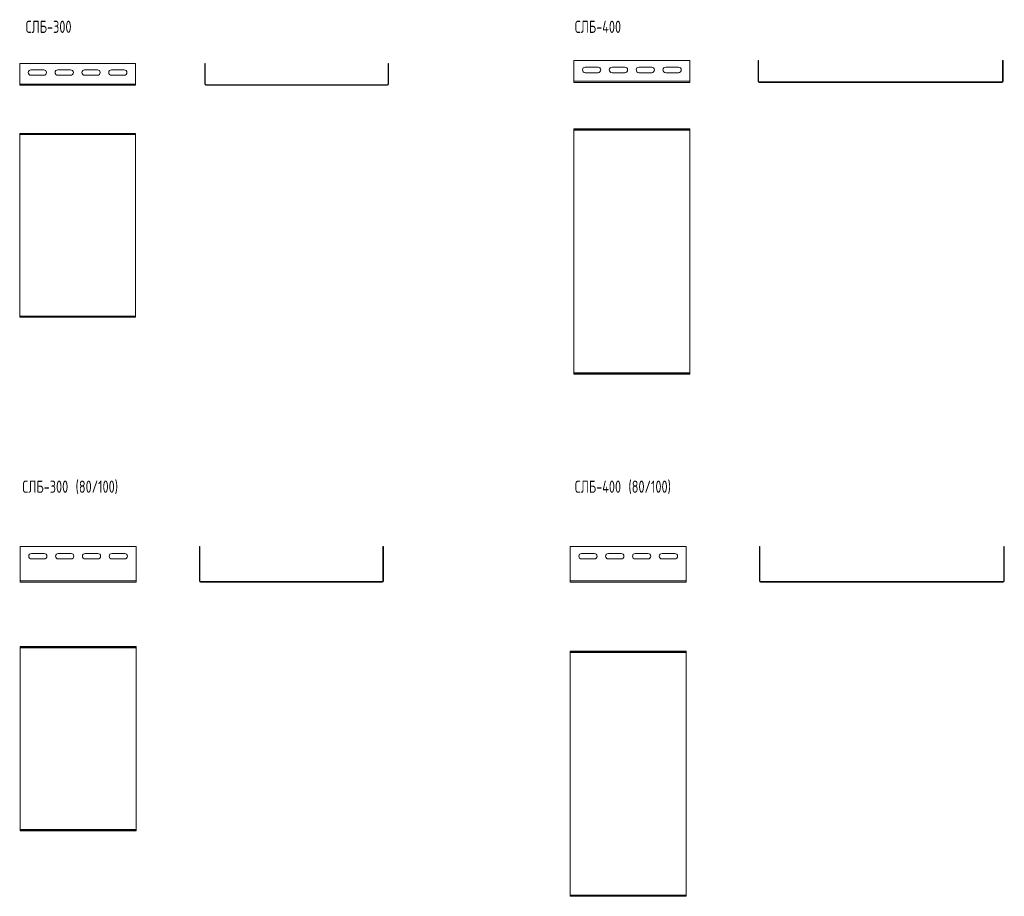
# Model space of a CAD drawing. Header units: millimetres. Extents: x -6 to 3577, y -1531 to 295.
# Tile 4 of 4: x 1962 to 3577, y -1531 to -94. Entities that reach past the tile are written whole.
import ezdxf

# ---------------------------------------------------------------- set-up
doc = ezdxf.new("R2010")
doc.units = ezdxf.units.MM
doc.styles.add('SLDTEXTSTYLE0', font='TXT', dxfattribs={"width": 0.7, "bigfont": 'bigfont'})

msp = doc.modelspace()

# ---------------------------------------------------------------- linework, layer by layer
at = {"color": 7, "linetype": 'Continuous', "lineweight": 15}
for p, q in [((2871.4, -160.9), (3061.4, -160.9)), ((2871.4, -194.9), (2871.4, -160.9)), ((3061.4, -194.9), (3061.4, -160.9)), ((3173.5, -160.9), (3173.5, -194.9)), ((3173.5, -160.9), (3174.4, -160.9)), ((3174.4, -160.9), (3174.4, -194.9)), ((3574.4, -160.9), (3575.3, -160.9)), ((3574.4, -194.9), (3574.4, -160.9)), ((3575.3, -194.9), (3575.3, -160.9)), ((1962.2, -165.5), (2152.2, -165.5)), ((1962.2, -199.5), (1962.2, -165.5)), ((2001.7, -176), (1980.7, -176)), ((2045.7, -176), (2024.7, -176)), ((2089.7, -176), (2068.7, -176)), ((2133.7, -176), (2112.7, -176)), ((2152.2, -199.5), (2152.2, -165.5)), ((2266, -165.5), (2266, -199.5)), ((2266, -165.5), (2266.6, -165.5)), ((2266.6, -165.5), (2266.6, -199.5)), ((2566.6, -165.5), (2567.1, -165.5)), ((2566.6, -199.5), (2566.6, -165.5)), ((2567.1, -199.5), (2567.1, -165.5)), ((2910.9, -171.7), (2889.9, -171.7)), ((2954.9, -171.7), (2933.9, -171.7)), ((2998.9, -171.7), (2977.9, -171.7)), ((3042.9, -171.7), (3021.9, -171.7)), ((1980.7, -185), (2001.7, -185)), ((2024.7, -185), (2045.7, -185)), ((2068.7, -185), (2089.7, -185)), ((2112.7, -185), (2133.7, -185)), ((2889.9, -180.7), (2910.9, -180.7)), ((2933.9, -180.7), (2954.9, -180.7)), ((2977.9, -180.7), (2998.9, -180.7)), ((3021.9, -180.7), (3042.9, -180.7)), ((1962.2, -199.5), (2152.2, -199.5)), ((1962.2, -201), (1962.2, -199.5)), ((1962.2, -201), (2152.2, -201)), ((2152.2, -201), (2152.2, -199.5)), ((2266, -199.5), (2266.6, -199.5)), ((2267.6, -200.5), (2267.6, -201)), ((2267.6, -200.5), (2565.6, -200.5)), ((2267.6, -201), (2565.6, -201)), ((2565.6, -201), (2565.6, -200.5)), ((2566.6, -199.5), (2567.1, -199.5)), ((2871.4, -194.9), (3061.4, -194.9)), ((2871.4, -196.8), (2871.4, -194.9)), ((2871.4, -196.8), (3061.4, -196.8)), ((3061.4, -196.8), (3061.4, -194.9)), ((3173.5, -194.9), (3174.4, -194.9)), ((3175.4, -195.9), (3175.4, -196.8)), ((3175.4, -195.9), (3573.4, -195.9)), ((3175.4, -196.8), (3573.4, -196.8)), ((3573.4, -196.8), (3573.4, -195.9)), ((3574.4, -194.9), (3575.3, -194.9)), ((2871.4, -273), (2871.4, -273.9)), ((2871.4, -273), (3061.4, -273)), ((2871.4, -273.9), (3061.4, -273.9)), ((2871.4, -273.9), (2871.4, -274.9)), ((3061.4, -273), (3061.4, -273.9)), ((3061.4, -273.9), (3061.4, -274.9)), ((1962.2, -280.5), (1962.2, -281.1)), ((1962.2, -280.5), (2152.2, -280.5)), ((1962.2, -281.1), (2152.2, -281.1)), ((1962.2, -281.1), (1962.2, -282.1)), ((1962.2, -282.1), (2152.2, -282.1)), ((1962.2, -282.1), (1962.2, -580.1)), ((2152.2, -280.5), (2152.2, -281.1)), ((2152.2, -281.1), (2152.2, -282.1)), ((2152.2, -282.1), (2152.2, -580.1)), ((2871.4, -274.9), (3061.4, -274.9)), ((2871.4, -274.9), (2871.4, -672.9)), ((3061.4, -274.9), (3061.4, -672.9)), ((1962.2, -580.1), (2152.2, -580.1)), ((1962.2, -580.1), (1962.2, -581.1)), ((1962.2, -581.1), (1962.2, -581.6)), ((1962.2, -581.1), (2152.2, -581.1)), ((2152.2, -580.1), (2152.2, -581.1)), ((2152.2, -581.1), (2152.2, -581.6)), ((1962.2, -581.6), (2152.2, -581.6)), ((2871.4, -672.9), (3061.4, -672.9)), ((2871.4, -672.9), (2871.4, -673.9)), ((2871.4, -673.9), (2871.4, -674.8)), ((2871.4, -673.9), (3061.4, -673.9)), ((2871.4, -674.8), (3061.4, -674.8)), ((3061.4, -672.9), (3061.4, -673.9)), ((3061.4, -673.9), (3061.4, -674.8)), ((1963, -957.4), (2153, -957.4)), ((1963, -1014.1), (1963, -957.4)), ((2002.5, -969), (1981.5, -969)), ((2046.5, -969), (2025.5, -969)), ((2090.5, -969), (2069.5, -969)), ((2134.5, -969), (2113.5, -969)), ((2153, -1014.1), (2153, -957.4)), ((2257, -957.4), (2257, -1014.1)), ((2257, -957.4), (2257.9, -957.4)), ((2257.9, -957.4), (2257.9, -1014.1)), ((2557.9, -957.4), (2558.8, -957.4)), ((2557.9, -1014.1), (2557.9, -957.4)), ((2558.8, -1014.1), (2558.8, -957.4)), ((2865.4, -957.4), (3055.4, -957.4)), ((2865.4, -1014.1), (2865.4, -957.4)), ((2904.9, -969), (2883.9, -969)), ((2948.9, -969), (2927.9, -969)), ((2992.9, -969), (2971.9, -969)), ((3036.9, -969), (3015.9, -969)), ((3055.4, -1014.1), (3055.4, -957.4)), ((3175.5, -957.4), (3175.5, -1014.1)), ((3175.5, -957.4), (3176.4, -957.4)), ((3176.4, -957.4), (3176.4, -1014.1)), ((3576.4, -957.4), (3577.3, -957.4)), ((3576.4, -1014.1), (3576.4, -957.4)), ((3577.3, -1014.1), (3577.3, -957.4)), ((1981.5, -978), (2002.5, -978)), ((2025.5, -978), (2046.5, -978)), ((2069.5, -978), (2090.5, -978)), ((2113.5, -978), (2134.5, -978)), ((2883.9, -978), (2904.9, -978)), ((2927.9, -978), (2948.9, -978)), ((2971.9, -978), (2992.9, -978)), ((3015.9, -978), (3036.9, -978)), ((1963, -1014.1), (2153, -1014.1)), ((1963, -1016), (1963, -1014.1)), ((1963, -1016), (2153, -1016)), ((2153, -1016), (2153, -1014.1)), ((2257, -1014.1), (2257.9, -1014.1)), ((2258.9, -1015.1), (2258.9, -1016)), ((2258.9, -1015.1), (2556.9, -1015.1)), ((2258.9, -1016), (2556.9, -1016)), ((2556.9, -1016), (2556.9, -1015.1)), ((2557.9, -1014.1), (2558.8, -1014.1)), ((2865.4, -1014.1), (3055.4, -1014.1)), ((2865.4, -1016), (2865.4, -1014.1)), ((2865.4, -1016), (3055.4, -1016)), ((3055.4, -1016), (3055.4, -1014.1)), ((3175.5, -1014.1), (3176.4, -1014.1)), ((3177.4, -1015.1), (3177.4, -1016)), ((3177.4, -1015.1), (3575.4, -1015.1)), ((3177.4, -1016), (3575.4, -1016)), ((3575.4, -1016), (3575.4, -1015.1)), ((3576.4, -1014.1), (3577.3, -1014.1)), ((1963, -1121.7), (1963, -1122.6)), ((1963, -1121.7), (2153, -1121.7)), ((1963, -1122.6), (2153, -1122.6)), ((1963, -1122.6), (1963, -1123.6)), ((1963, -1123.6), (2153, -1123.6)), ((1963, -1123.6), (1963, -1421.6)), ((2153, -1121.7), (2153, -1122.6)), ((2153, -1122.6), (2153, -1123.6)), ((2153, -1123.6), (2153, -1421.6)), ((2865.4, -1129.3), (2865.4, -1130.2)), ((2865.4, -1129.3), (3055.4, -1129.3)), ((2865.4, -1130.2), (3055.4, -1130.2)), ((2865.4, -1130.2), (2865.4, -1131.2)), ((3055.4, -1129.3), (3055.4, -1130.2)), ((3055.4, -1130.2), (3055.4, -1131.2)), ((2865.4, -1131.2), (3055.4, -1131.2)), ((2865.4, -1131.2), (2865.4, -1529.2)), ((3055.4, -1131.2), (3055.4, -1529.2)), ((1963, -1421.6), (2153, -1421.6)), ((1963, -1421.6), (1963, -1422.6)), ((1963, -1422.6), (1963, -1423.5)), ((1963, -1422.6), (2153, -1422.6)), ((1963, -1423.5), (2153, -1423.5)), ((2153, -1421.6), (2153, -1422.6)), ((2153, -1422.6), (2153, -1423.5)), ((2865.4, -1529.2), (3055.4, -1529.2)), ((2865.4, -1529.2), (2865.4, -1530.2)), ((2865.4, -1530.2), (2865.4, -1531.1)), ((2865.4, -1530.2), (3055.4, -1530.2)), ((2865.4, -1531.1), (3055.4, -1531.1)), ((3055.4, -1529.2), (3055.4, -1530.2)), ((3055.4, -1530.2), (3055.4, -1531.1))]:
    msp.add_line(p, q, dxfattribs=at)
for centre, radius, start, end in [((1980.7, -180.5), 4.5, 90, 270), ((2001.7, -180.5), 4.5, 270, 90), ((2024.7, -180.5), 4.5, 90, 270), ((2045.7, -180.5), 4.5, 270, 90), ((2068.7, -180.5), 4.5, 90, 270), ((2089.7, -180.5), 4.5, 270, 90), ((2112.7, -180.5), 4.5, 90, 270), ((2133.7, -180.5), 4.5, 270, 90), ((2889.9, -176.2), 4.5, 90, 270), ((2910.9, -176.2), 4.5, 270, 90), ((2933.9, -176.2), 4.5, 90, 270), ((2954.9, -176.2), 4.5, 270, 90), ((2977.9, -176.2), 4.5, 90, 270), ((2998.9, -176.2), 4.5, 270, 90), ((3021.9, -176.2), 4.5, 90, 270), ((3042.9, -176.2), 4.5, 270, 90), ((2267.6, -199.5), 1.55, 180, 270), ((2267.6, -199.5), 1, 180, 270), ((2565.6, -199.5), 1.55, 270, 0), ((2565.6, -199.5), 1, 270, 0), ((3175.4, -194.9), 1.9, 180, 270), ((3175.4, -194.9), 1, 180, 270), ((3573.4, -194.9), 1.9, 270, 0), ((3573.4, -194.9), 1, 270, 0), ((1981.5, -973.5), 4.5, 90, 270), ((2002.5, -973.5), 4.5, 270, 90), ((2025.5, -973.5), 4.5, 90, 270), ((2046.5, -973.5), 4.5, 270, 90), ((2069.5, -973.5), 4.5, 90, 270), ((2090.5, -973.5), 4.5, 270, 90), ((2113.5, -973.5), 4.5, 90, 270), ((2134.5, -973.5), 4.5, 270, 90), ((2883.9, -973.5), 4.5, 90, 270), ((2904.9, -973.5), 4.5, 270, 90), ((2927.9, -973.5), 4.5, 90, 270), ((2948.9, -973.5), 4.5, 270, 90), ((2971.9, -973.5), 4.5, 90, 270), ((2992.9, -973.5), 4.5, 270, 90), ((3015.9, -973.5), 4.5, 90, 270), ((3036.9, -973.5), 4.5, 270, 90), ((2258.9, -1014.1), 1.9, 180, 270), ((2258.9, -1014.1), 1, 180, 270), ((2556.9, -1014.1), 1.9, 270, 0), ((2556.9, -1014.1), 1, 270, 0), ((3177.4, -1014.1), 1.9, 180, 270), ((3177.4, -1014.1), 1, 180, 270), ((3575.4, -1014.1), 1.9, 270, 0), ((3575.4, -1014.1), 1, 270, 0)]:
    msp.add_arc(centre, radius, start, end, dxfattribs=at)

# ---------------------------------------------------------------- texts
at = {"color": 7, "linetype": 'Continuous', "lineweight": 0, "char_height": 20, "attachment_point": 1, "style": 'SLDTEXTSTYLE0'}
for s, insert in [('\\M+18452\\M+1844C\\M+18441-300', (1972, -95.5)), ('\\M+18452\\M+1844C\\M+18441-400', (2872.8, -95.5)), ('\\M+18452\\M+1844C\\M+18441-300 (80/100)', (1966.6, -849.5)), ('\\M+18452\\M+1844C\\M+18441-400 (80/100)', (2872.8, -849.5))]:
    msp.add_mtext(s, dxfattribs=dict(at, insert=insert))

doc.saveas('drawing.dxf')
